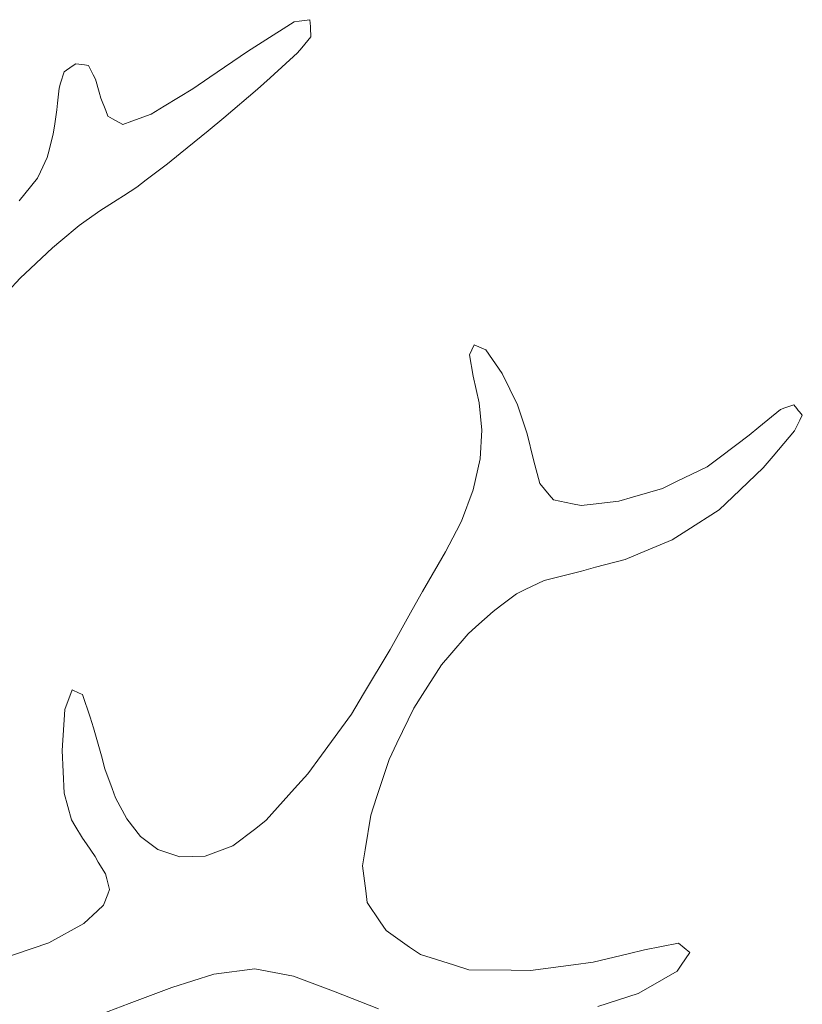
# Model space of a CAD drawing. Header units: millimetres. Extents: x -428 to -256, y 147 to 288.
# Tile 4 of 4: x -307 to -263, y 220 to 276. Entities that reach past the tile are written whole.
import ezdxf

# ---------------------------------------------------------------- set-up
doc = ezdxf.new("R2010")
doc.units = ezdxf.units.MM
doc.header["$MEASUREMENT"] = 0

msp = doc.modelspace()

# ---------------------------------------------------------------- linework, layer by layer
at = {"lineweight": 9}
for points in [[(-291.4164, 275.6956), (-291.4164, 275.6956), (-290.7954, 275.7826), (-290.7954, 275.7826)], [(-290.7954, 275.7826), (-290.7954, 275.7826), (-290.7954, 275.7826), (-290.7954, 275.7826)], [(-290.7954, 275.7826), (-290.7954, 275.7826), (-290.7715, 275.3926), (-290.7715, 275.3926)], [(-293.5064, 274.5066), (-293.5064, 274.5066), (-291.7014, 275.6556), (-291.7014, 275.6556)], [(-291.7014, 275.6556), (-291.7014, 275.6556), (-291.4164, 275.6956), (-291.4164, 275.6956)], [(-291.7014, 275.6556), (-291.7014, 275.6556), (-291.7014, 275.6556), (-291.7014, 275.6556)], [(-291.4164, 275.6956), (-291.4164, 275.6956), (-291.4164, 275.6956), (-291.4164, 275.6956)], [(-290.7715, 275.3926), (-290.7715, 275.3926), (-290.7594, 275.2136), (-290.7594, 275.2136)], [(-290.7414, 274.8026), (-290.7414, 274.8026), (-291.2574, 274.1826), (-291.2574, 274.1826)], [(-290.7594, 275.2136), (-290.7594, 275.2136), (-290.7474, 274.9326), (-290.7474, 274.9326)], [(-290.7474, 274.9326), (-290.7474, 274.9326), (-290.7414, 274.8026), (-290.7414, 274.8026)], [(-290.7414, 274.8026), (-290.7414, 274.8026), (-290.7414, 274.8026), (-290.7414, 274.8026)], [(-294.3334, 273.9796), (-294.3334, 273.9796), (-293.5064, 274.5066), (-293.5064, 274.5066)], [(-293.5064, 274.5066), (-293.5064, 274.5066), (-293.5064, 274.5066), (-293.5064, 274.5066)], [(-291.2574, 274.1826), (-291.2574, 274.1826), (-291.4944, 273.8976), (-291.4944, 273.8976)], [(-291.2574, 274.1826), (-291.2574, 274.1826), (-291.2574, 274.1826), (-291.2574, 274.1826)], [(-296.4714, 272.5296), (-296.4714, 272.5296), (-294.3334, 273.9796), (-294.3334, 273.9796)], [(-294.3334, 273.9796), (-294.3334, 273.9796), (-294.3334, 273.9796), (-294.3334, 273.9796)], [(-291.4944, 273.8976), (-291.4944, 273.8976), (-293.0544, 272.4926), (-293.0544, 272.4926)], [(-291.4944, 273.8976), (-291.4944, 273.8976), (-291.4944, 273.8976), (-291.4944, 273.8976)], [(-304.7464, 272.8216), (-304.7464, 272.8216), (-304.2864, 273.1396), (-304.2864, 273.1396)], [(-304.2864, 273.1396), (-304.2864, 273.1396), (-304.0744, 273.2866), (-304.0744, 273.2866)], [(-304.2864, 273.1396), (-304.2864, 273.1396), (-304.2864, 273.1396), (-304.2864, 273.1396)], [(-304.0744, 273.2866), (-304.0744, 273.2866), (-304.0744, 273.2866), (-304.0744, 273.2866)], [(-304.0744, 273.2866), (-304.0744, 273.2866), (-303.5874, 273.2166), (-303.5874, 273.2166)], [(-303.5874, 273.2166), (-303.5874, 273.2166), (-303.3634, 273.1846), (-303.3634, 273.1846)], [(-303.3634, 273.1846), (-303.3634, 273.1846), (-303.0894, 272.6526), (-303.0894, 272.6526)], [(-304.9394, 272.1876), (-304.9394, 272.1876), (-304.7464, 272.8216), (-304.7464, 272.8216)], [(-304.7464, 272.8216), (-304.7464, 272.8216), (-304.7464, 272.8216), (-304.7464, 272.8216)], [(-303.0894, 272.6526), (-303.0894, 272.6526), (-302.9635, 272.4076), (-302.9635, 272.4076)], [(-297.4494, 271.8646), (-297.4494, 271.8646), (-296.4714, 272.5296), (-296.4714, 272.5296)], [(-296.4714, 272.5296), (-296.4714, 272.5296), (-296.4714, 272.5296), (-296.4714, 272.5296)], [(-293.0544, 272.4926), (-293.0544, 272.4926), (-293.7734, 271.8466), (-293.7734, 271.8466)], [(-293.0544, 272.4926), (-293.0544, 272.4926), (-293.0544, 272.4926), (-293.0544, 272.4926)], [(-305.1124, 271.0586), (-305.1124, 271.0586), (-305.0275, 271.8966), (-305.0275, 271.8966)], [(-305.0275, 271.8966), (-305.0275, 271.8966), (-304.9394, 272.1876), (-304.9394, 272.1876)], [(-305.0275, 271.8966), (-305.0275, 271.8966), (-305.0275, 271.8966), (-305.0275, 271.8966)], [(-304.9394, 272.1876), (-304.9394, 272.1876), (-304.9394, 272.1876), (-304.9394, 272.1876)], [(-302.9635, 272.4076), (-302.9635, 272.4076), (-302.7584, 271.6666), (-302.7584, 271.6666)], [(-302.7584, 271.6666), (-302.7584, 271.6666), (-302.6644, 271.3256), (-302.6644, 271.3256)], [(-302.6644, 271.3256), (-302.6644, 271.3256), (-302.3834, 270.6276), (-302.3834, 270.6276)], [(-299.0684, 270.8766), (-299.0684, 270.8766), (-297.4494, 271.8646), (-297.4494, 271.8646)], [(-297.4494, 271.8646), (-297.4494, 271.8646), (-297.4494, 271.8646), (-297.4494, 271.8646)], [(-293.7734, 271.8466), (-293.7734, 271.8466), (-295.6904, 270.2206), (-295.6904, 270.2206)], [(-293.7734, 271.8466), (-293.7734, 271.8466), (-293.7734, 271.8466), (-293.7734, 271.8466)], [(-305.1525, 270.6736), (-305.1525, 270.6736), (-305.1124, 271.0586), (-305.1124, 271.0586)], [(-305.1124, 271.0586), (-305.1124, 271.0586), (-305.1124, 271.0586), (-305.1124, 271.0586)], [(-299.8094, 270.4236), (-299.8094, 270.4236), (-299.0684, 270.8766), (-299.0684, 270.8766)], [(-299.0684, 270.8766), (-299.0684, 270.8766), (-299.0684, 270.8766), (-299.0684, 270.8766)], [(-305.2924, 269.7406), (-305.2924, 269.7406), (-305.1525, 270.6736), (-305.1525, 270.6736)], [(-305.1525, 270.6736), (-305.1525, 270.6736), (-305.1525, 270.6736), (-305.1525, 270.6736)], [(-302.3834, 270.6276), (-302.3834, 270.6276), (-302.2554, 270.3066), (-302.2554, 270.3066)], [(-302.2554, 270.3066), (-302.2554, 270.3066), (-301.9904, 270.1596), (-301.9904, 270.1596)], [(-300.9084, 270.0246), (-300.9084, 270.0246), (-299.8094, 270.4236), (-299.8094, 270.4236)], [(-299.8094, 270.4236), (-299.8094, 270.4236), (-299.8094, 270.4236), (-299.8094, 270.4236)], [(-295.6904, 270.2206), (-295.6904, 270.2206), (-296.5714, 269.4736), (-296.5714, 269.4736)], [(-295.6904, 270.2206), (-295.6904, 270.2206), (-295.6904, 270.2206), (-295.6904, 270.2206)], [(-305.3574, 269.3116), (-305.3574, 269.3116), (-305.2924, 269.7406), (-305.2924, 269.7406)], [(-305.2924, 269.7406), (-305.2924, 269.7406), (-305.2924, 269.7406), (-305.2924, 269.7406)], [(-301.9904, 270.1596), (-301.9904, 270.1596), (-301.4114, 269.8416), (-301.4114, 269.8416)], [(-301.4114, 269.8416), (-301.4114, 269.8416), (-300.9084, 270.0246), (-300.9084, 270.0246)], [(-300.9084, 270.0246), (-300.9084, 270.0246), (-300.9084, 270.0246), (-300.9084, 270.0246)], [(-305.5944, 268.3906), (-305.5944, 268.3906), (-305.3574, 269.3116), (-305.3574, 269.3116)], [(-305.3574, 269.3116), (-305.3574, 269.3116), (-305.3574, 269.3116), (-305.3574, 269.3116)], [(-296.5714, 269.4736), (-296.5714, 269.4736), (-298.1564, 268.1926), (-298.1564, 268.1926)], [(-296.5714, 269.4736), (-296.5714, 269.4736), (-296.5714, 269.4736), (-296.5714, 269.4736)], [(-306.0825, 267.1646), (-306.0825, 267.1646), (-305.7045, 267.9676), (-305.7045, 267.9676)], [(-305.7045, 267.9676), (-305.7045, 267.9676), (-305.5944, 268.3906), (-305.5944, 268.3906)], [(-305.7045, 267.9676), (-305.7045, 267.9676), (-305.7045, 267.9676), (-305.7045, 267.9676)], [(-305.5944, 268.3906), (-305.5944, 268.3906), (-305.5944, 268.3906), (-305.5944, 268.3906)], [(-298.1564, 268.1926), (-298.1564, 268.1926), (-298.8794, 267.6046), (-298.8794, 267.6046)], [(-298.1564, 268.1926), (-298.1564, 268.1926), (-298.1564, 268.1926), (-298.1564, 268.1926)], [(-298.8794, 267.6046), (-298.8794, 267.6046), (-300.0784, 266.7016), (-300.0784, 266.7016)], [(-298.8794, 267.6046), (-298.8794, 267.6046), (-298.8794, 267.6046), (-298.8794, 267.6046)], [(-306.2554, 266.7956), (-306.2554, 266.7956), (-306.0825, 267.1646), (-306.0825, 267.1646)], [(-306.0825, 267.1646), (-306.0825, 267.1646), (-306.0825, 267.1646), (-306.0825, 267.1646)], [(-306.9704, 265.9126), (-306.9704, 265.9126), (-306.2554, 266.7956), (-306.2554, 266.7956)], [(-306.2554, 266.7956), (-306.2554, 266.7956), (-306.2554, 266.7956), (-306.2554, 266.7956)], [(-300.0784, 266.7016), (-300.0784, 266.7016), (-300.6224, 266.2855), (-300.6224, 266.2855)], [(-300.0784, 266.7016), (-300.0784, 266.7016), (-300.0784, 266.7016), (-300.0784, 266.7016)], [(-307.2984, 265.5086), (-307.2984, 265.5086), (-306.9704, 265.9126), (-306.9704, 265.9126)], [(-306.9704, 265.9126), (-306.9704, 265.9126), (-306.9704, 265.9126), (-306.9704, 265.9126)], [(-301.3794, 265.7946), (-301.3794, 265.7946), (-301.7234, 265.5646), (-301.7234, 265.5646)], [(-300.6224, 266.2855), (-300.6224, 266.2855), (-301.3794, 265.7946), (-301.3794, 265.7946)], [(-301.3794, 265.7946), (-301.3794, 265.7946), (-301.3794, 265.7946), (-301.3794, 265.7946)], [(-300.6224, 266.2855), (-300.6224, 266.2855), (-300.6224, 266.2855), (-300.6224, 266.2855)], [(-302.3614, 265.1746), (-302.3614, 265.1746), (-302.6525, 264.9896), (-302.6525, 264.9896)], [(-301.7234, 265.5646), (-301.7234, 265.5646), (-302.3614, 265.1746), (-302.3614, 265.1746)], [(-302.3614, 265.1746), (-302.3614, 265.1746), (-302.3614, 265.1746), (-302.3614, 265.1746)], [(-301.7234, 265.5646), (-301.7234, 265.5646), (-301.7234, 265.5646), (-301.7234, 265.5646)], [(-302.6525, 264.9896), (-302.6525, 264.9896), (-303.4954, 264.3886), (-303.4954, 264.3886)], [(-302.6525, 264.9896), (-302.6525, 264.9896), (-302.6525, 264.9896), (-302.6525, 264.9896)], [(-303.8814, 264.1066), (-303.8814, 264.1066), (-304.9274, 263.2456), (-304.9274, 263.2456)], [(-303.4954, 264.3886), (-303.4954, 264.3886), (-303.8814, 264.1066), (-303.8814, 264.1066)], [(-303.8814, 264.1066), (-303.8814, 264.1066), (-303.8814, 264.1066), (-303.8814, 264.1066)], [(-303.4954, 264.3886), (-303.4954, 264.3886), (-303.4954, 264.3886), (-303.4954, 264.3886)], [(-304.9274, 263.2456), (-304.9274, 263.2456), (-305.4074, 262.8456), (-305.4074, 262.8456)], [(-304.9274, 263.2456), (-304.9274, 263.2456), (-304.9274, 263.2456), (-304.9274, 263.2456)], [(-305.4074, 262.8456), (-305.4074, 262.8456), (-306.6534, 261.6766), (-306.6534, 261.6766)], [(-305.4074, 262.8456), (-305.4074, 262.8456), (-305.4074, 262.8456), (-305.4074, 262.8456)], [(-306.6534, 261.6766), (-306.6534, 261.6766), (-307.2254, 261.1366), (-307.2254, 261.1366)], [(-306.6534, 261.6766), (-306.6534, 261.6766), (-306.6534, 261.6766), (-306.6534, 261.6766)], [(-307.2254, 261.1366), (-307.2254, 261.1366), (-308.6544, 259.6216), (-308.6544, 259.6216)], [(-307.2254, 261.1366), (-307.2254, 261.1366), (-307.2254, 261.1366), (-307.2254, 261.1366)], [(-281.7484, 256.7765), (-281.7484, 256.7765), (-281.4784, 257.3386), (-281.4784, 257.3386)], [(-281.4784, 257.3386), (-281.4784, 257.3386), (-281.4784, 257.3386), (-281.4784, 257.3386)], [(-281.4784, 257.3386), (-281.4784, 257.3386), (-280.8304, 257.0586), (-280.8304, 257.0586)], [(-280.8304, 257.0586), (-280.8304, 257.0586), (-279.9034, 255.7296), (-279.9034, 255.7296)], [(-281.5414, 255.5806), (-281.5414, 255.5806), (-281.7484, 256.7765), (-281.7484, 256.7765)], [(-279.9034, 255.7296), (-279.9034, 255.7296), (-279.0154, 253.9476), (-279.0154, 253.9476)], [(-281.1964, 254.0536), (-281.1964, 254.0536), (-281.5414, 255.5806), (-281.5414, 255.5806)], [(-281.0514, 252.5026), (-281.0514, 252.5026), (-281.1964, 254.0536), (-281.1964, 254.0536)], [(-279.0154, 253.9476), (-279.0154, 253.9476), (-278.4834, 252.3096), (-278.4834, 252.3096)], [(-265.3274, 252.6856), (-265.3274, 252.6856), (-264.1085, 253.6836), (-264.1085, 253.6836)], [(-264.1085, 253.6836), (-264.1085, 253.6836), (-263.8675, 253.7686), (-263.8675, 253.7686)], [(-264.1085, 253.6836), (-264.1085, 253.6836), (-264.1085, 253.6836), (-264.1085, 253.6836)], [(-263.8675, 253.7686), (-263.8675, 253.7686), (-263.3444, 253.9486), (-263.3444, 253.9486)], [(-263.8675, 253.7686), (-263.8675, 253.7686), (-263.8675, 253.7686), (-263.8675, 253.7686)], [(-263.3444, 253.9486), (-263.3444, 253.9486), (-263.3444, 253.9486), (-263.3444, 253.9486)], [(-263.3444, 253.9486), (-263.3444, 253.9486), (-263.1754, 253.7316), (-263.1754, 253.7316)], [(-263.1754, 253.7316), (-263.1754, 253.7316), (-263.0974, 253.6326), (-263.0974, 253.6326)], [(-263.0974, 253.6326), (-263.0974, 253.6326), (-263.0254, 253.5436), (-263.0254, 253.5436)], [(-263.0254, 253.5436), (-263.0254, 253.5436), (-262.8694, 253.3516), (-262.8694, 253.3516)], [(-263.0094, 253.0736), (-263.0094, 253.0736), (-263.3144, 252.4726), (-263.3144, 252.4726)], [(-262.8694, 253.3516), (-262.8694, 253.3516), (-263.0094, 253.0736), (-263.0094, 253.0736)], [(-263.0094, 253.0736), (-263.0094, 253.0736), (-263.0094, 253.0736), (-263.0094, 253.0736)], [(-262.8694, 253.3516), (-262.8694, 253.3516), (-262.8694, 253.3516), (-262.8694, 253.3516)], [(-281.1504, 250.8776), (-281.1504, 250.8776), (-281.0514, 252.5026), (-281.0514, 252.5026)], [(-281.0514, 252.5026), (-281.0514, 252.5026), (-281.0514, 252.5026), (-281.0514, 252.5026)], [(-265.8894, 252.2236), (-265.8894, 252.2236), (-265.3274, 252.6856), (-265.3274, 252.6856)], [(-265.3274, 252.6856), (-265.3274, 252.6856), (-265.3274, 252.6856), (-265.3274, 252.6856)], [(-263.3144, 252.4726), (-263.3144, 252.4726), (-264.5264, 251.0306), (-264.5264, 251.0306)], [(-263.3144, 252.4726), (-263.3144, 252.4726), (-263.3144, 252.4726), (-263.3144, 252.4726)], [(-278.4834, 252.3096), (-278.4834, 252.3096), (-278.1264, 250.8216), (-278.1264, 250.8216)], [(-267.5154, 251.0026), (-267.5154, 251.0026), (-265.8894, 252.2236), (-265.8894, 252.2236)], [(-265.8894, 252.2236), (-265.8894, 252.2236), (-265.8894, 252.2236), (-265.8894, 252.2236)], [(-281.5384, 249.1306), (-281.5384, 249.1306), (-281.1504, 250.8776), (-281.1504, 250.8776)], [(-281.1504, 250.8776), (-281.1504, 250.8776), (-281.1504, 250.8776), (-281.1504, 250.8776)], [(-278.1264, 250.8216), (-278.1264, 250.8216), (-277.7584, 249.4916), (-277.7584, 249.4916)], [(-268.2634, 250.4396), (-268.2634, 250.4396), (-267.5154, 251.0026), (-267.5154, 251.0026)], [(-267.5154, 251.0026), (-267.5154, 251.0026), (-267.5154, 251.0026), (-267.5154, 251.0026)], [(-264.5264, 251.0306), (-264.5264, 251.0306), (-265.0844, 250.3666), (-265.0844, 250.3666)], [(-264.5264, 251.0306), (-264.5264, 251.0306), (-264.5264, 251.0306), (-264.5264, 251.0306)], [(-270.0074, 249.5916), (-270.0074, 249.5916), (-268.2634, 250.4396), (-268.2634, 250.4396)], [(-268.2634, 250.4396), (-268.2634, 250.4396), (-268.2634, 250.4396), (-268.2634, 250.4396)], [(-265.0844, 250.3666), (-265.0844, 250.3666), (-266.8034, 248.7376), (-266.8034, 248.7376)], [(-265.0844, 250.3666), (-265.0844, 250.3666), (-265.0844, 250.3666), (-265.0844, 250.3666)], [(-270.8094, 249.2026), (-270.8094, 249.2026), (-270.0074, 249.5916), (-270.0074, 249.5916)], [(-270.0074, 249.5916), (-270.0074, 249.5916), (-270.0074, 249.5916), (-270.0074, 249.5916)], [(-282.1984, 247.3466), (-282.1984, 247.3466), (-281.5384, 249.1306), (-281.5384, 249.1306)], [(-281.5384, 249.1306), (-281.5384, 249.1306), (-281.5384, 249.1306), (-281.5384, 249.1306)], [(-277.7584, 249.4916), (-277.7584, 249.4916), (-277.2284, 248.8486), (-277.2284, 248.8486)], [(-272.4994, 248.7066), (-272.4994, 248.7066), (-270.8094, 249.2026), (-270.8094, 249.2026)], [(-270.8094, 249.2026), (-270.8094, 249.2026), (-270.8094, 249.2026), (-270.8094, 249.2026)], [(-277.2284, 248.8486), (-277.2284, 248.8486), (-276.9854, 248.5536), (-276.9854, 248.5536)], [(-276.9854, 248.5536), (-276.9854, 248.5536), (-275.9074, 248.3406), (-275.9074, 248.3406)], [(-274.7404, 248.3136), (-274.7404, 248.3136), (-273.2754, 248.4796), (-273.2754, 248.4796)], [(-273.2754, 248.4796), (-273.2754, 248.4796), (-272.4994, 248.7066), (-272.4994, 248.7066)], [(-273.2754, 248.4796), (-273.2754, 248.4796), (-273.2754, 248.4796), (-273.2754, 248.4796)], [(-272.4994, 248.7066), (-272.4994, 248.7066), (-272.4994, 248.7066), (-272.4994, 248.7066)], [(-266.8034, 248.7376), (-266.8034, 248.7376), (-267.5944, 247.9886), (-267.5944, 247.9886)], [(-266.8034, 248.7376), (-266.8034, 248.7376), (-266.8034, 248.7376), (-266.8034, 248.7376)], [(-275.9074, 248.3406), (-275.9074, 248.3406), (-275.4124, 248.2396), (-275.4124, 248.2396)], [(-275.4124, 248.2396), (-275.4124, 248.2396), (-274.7404, 248.3136), (-274.7404, 248.3136)], [(-274.7404, 248.3136), (-274.7404, 248.3136), (-274.7404, 248.3136), (-274.7404, 248.3136)], [(-267.5944, 247.9886), (-267.5944, 247.9886), (-269.4184, 246.8286), (-269.4184, 246.8286)], [(-267.5944, 247.9886), (-267.5944, 247.9886), (-267.5944, 247.9886), (-267.5944, 247.9886)], [(-282.4874, 246.7986), (-282.4874, 246.7986), (-282.1984, 247.3466), (-282.1984, 247.3466)], [(-282.1984, 247.3466), (-282.1984, 247.3466), (-282.1984, 247.3466), (-282.1984, 247.3466)], [(-283.1174, 245.6076), (-283.1174, 245.6076), (-282.4874, 246.7986), (-282.4874, 246.7986)], [(-282.4874, 246.7986), (-282.4874, 246.7986), (-282.4874, 246.7986), (-282.4874, 246.7986)], [(-269.4184, 246.8286), (-269.4184, 246.8286), (-270.2564, 246.2946), (-270.2564, 246.2946)], [(-269.4184, 246.8286), (-269.4184, 246.8286), (-269.4184, 246.8286), (-269.4184, 246.8286)], [(-270.2564, 246.2946), (-270.2564, 246.2946), (-272.0724, 245.5296), (-272.0724, 245.5296)], [(-270.2564, 246.2946), (-270.2564, 246.2946), (-270.2564, 246.2946), (-270.2564, 246.2946)], [(-283.5284, 244.9016), (-283.5284, 244.9016), (-283.1174, 245.6076), (-283.1174, 245.6076)], [(-283.1174, 245.6076), (-283.1174, 245.6076), (-283.1174, 245.6076), (-283.1174, 245.6076)], [(-272.9084, 245.1756), (-272.9084, 245.1756), (-274.6025, 244.7326), (-274.6025, 244.7326)], [(-272.0724, 245.5296), (-272.0724, 245.5296), (-272.9084, 245.1756), (-272.9084, 245.1756)], [(-272.9084, 245.1756), (-272.9084, 245.1756), (-272.9084, 245.1756), (-272.9084, 245.1756)], [(-272.0724, 245.5296), (-272.0724, 245.5296), (-272.0724, 245.5296), (-272.0724, 245.5296)], [(-284.4224, 243.3656), (-284.4224, 243.3656), (-283.5284, 244.9016), (-283.5284, 244.9016)], [(-283.5284, 244.9016), (-283.5284, 244.9016), (-283.5284, 244.9016), (-283.5284, 244.9016)], [(-275.3864, 244.5216), (-275.3864, 244.5216), (-276.8354, 244.1606), (-276.8354, 244.1606)], [(-274.6025, 244.7326), (-274.6025, 244.7326), (-275.3864, 244.5216), (-275.3864, 244.5216)], [(-275.3864, 244.5216), (-275.3864, 244.5216), (-275.3864, 244.5216), (-275.3864, 244.5216)], [(-274.6025, 244.7326), (-274.6025, 244.7326), (-274.6025, 244.7326), (-274.6025, 244.7326)], [(-277.5044, 243.9896), (-277.5044, 243.9896), (-278.5824, 243.4716), (-278.5824, 243.4716)], [(-276.8354, 244.1606), (-276.8354, 244.1606), (-277.5044, 243.9896), (-277.5044, 243.9896)], [(-277.5044, 243.9896), (-277.5044, 243.9896), (-277.5044, 243.9896), (-277.5044, 243.9896)], [(-276.8354, 244.1606), (-276.8354, 244.1606), (-276.8354, 244.1606), (-276.8354, 244.1606)], [(-278.5824, 243.4716), (-278.5824, 243.4716), (-279.0744, 243.2376), (-279.0744, 243.2376)], [(-278.5824, 243.4716), (-278.5824, 243.4716), (-278.5824, 243.4716), (-278.5824, 243.4716)], [(-284.9954, 242.3286), (-284.9954, 242.3286), (-284.4224, 243.3656), (-284.4224, 243.3656)], [(-284.4224, 243.3656), (-284.4224, 243.3656), (-284.4224, 243.3656), (-284.4224, 243.3656)], [(-279.0744, 243.2376), (-279.0744, 243.2376), (-279.9944, 242.5476), (-279.9944, 242.5476)], [(-279.0744, 243.2376), (-279.0744, 243.2376), (-279.0744, 243.2376), (-279.0744, 243.2376)], [(-286.2414, 240.0715), (-286.2414, 240.0715), (-284.9954, 242.3286), (-284.9954, 242.3286)], [(-284.9954, 242.3286), (-284.9954, 242.3286), (-284.9954, 242.3286), (-284.9954, 242.3286)], [(-279.9944, 242.5476), (-279.9944, 242.5476), (-280.4124, 242.2376), (-280.4124, 242.2376)], [(-279.9944, 242.5476), (-279.9944, 242.5476), (-279.9944, 242.5476), (-279.9944, 242.5476)], [(-280.4124, 242.2376), (-280.4124, 242.2376), (-281.3864, 241.3616), (-281.3864, 241.3616)], [(-280.4124, 242.2376), (-280.4124, 242.2376), (-280.4124, 242.2376), (-280.4124, 242.2376)], [(-281.3864, 241.3616), (-281.3864, 241.3616), (-281.8324, 240.9626), (-281.8324, 240.9626)], [(-281.3864, 241.3616), (-281.3864, 241.3616), (-281.3864, 241.3616), (-281.3864, 241.3616)], [(-281.8324, 240.9626), (-281.8324, 240.9626), (-282.8584, 239.7576), (-282.8584, 239.7576)], [(-281.8324, 240.9626), (-281.8324, 240.9626), (-281.8324, 240.9626), (-281.8324, 240.9626)], [(-287.7554, 237.5556), (-287.7554, 237.5556), (-286.2414, 240.0715), (-286.2414, 240.0715)], [(-286.2414, 240.0715), (-286.2414, 240.0715), (-286.2414, 240.0715), (-286.2414, 240.0715)], [(-282.8584, 239.7576), (-282.8584, 239.7576), (-283.3294, 239.2046), (-283.3294, 239.2046)], [(-282.8584, 239.7576), (-282.8584, 239.7576), (-282.8584, 239.7576), (-282.8584, 239.7576)], [(-283.3294, 239.2046), (-283.3294, 239.2046), (-284.4044, 237.5246), (-284.4044, 237.5246)], [(-283.3294, 239.2046), (-283.3294, 239.2046), (-283.3294, 239.2046), (-283.3294, 239.2046)], [(-304.6954, 236.6646), (-304.6954, 236.6646), (-304.2784, 237.7866), (-304.2784, 237.7866)], [(-304.2784, 237.7866), (-304.2784, 237.7866), (-304.2784, 237.7866), (-304.2784, 237.7866)], [(-304.2784, 237.7866), (-304.2784, 237.7866), (-303.8834, 237.6006), (-303.8834, 237.6006)], [(-303.8834, 237.6006), (-303.8834, 237.6006), (-303.7034, 237.5156), (-303.7034, 237.5156)], [(-303.7034, 237.5156), (-303.7034, 237.5156), (-303.2694, 236.2296), (-303.2694, 236.2296)], [(-288.4494, 236.4006), (-288.4494, 236.4006), (-287.7554, 237.5556), (-287.7554, 237.5556)], [(-287.7554, 237.5556), (-287.7554, 237.5556), (-287.7554, 237.5556), (-287.7554, 237.5556)], [(-284.4044, 237.5246), (-284.4044, 237.5246), (-284.8984, 236.7536), (-284.8984, 236.7536)], [(-284.4044, 237.5246), (-284.4044, 237.5246), (-284.4044, 237.5246), (-284.4044, 237.5246)], [(-284.8984, 236.7536), (-284.8984, 236.7536), (-285.8674, 234.7566), (-285.8674, 234.7566)], [(-284.8984, 236.7536), (-284.8984, 236.7536), (-284.8984, 236.7536), (-284.8984, 236.7536)], [(-304.8534, 234.3565), (-304.8534, 234.3565), (-304.6954, 236.6646), (-304.6954, 236.6646)], [(-304.6954, 236.6646), (-304.6954, 236.6646), (-304.6954, 236.6646), (-304.6954, 236.6646)], [(-303.2694, 236.2296), (-303.2694, 236.2296), (-303.0704, 235.6406), (-303.0704, 235.6406)], [(-290.1444, 234.0856), (-290.1444, 234.0856), (-288.4494, 236.4006), (-288.4494, 236.4006)], [(-288.4494, 236.4006), (-288.4494, 236.4006), (-288.4494, 236.4006), (-288.4494, 236.4006)], [(-303.0704, 235.6406), (-303.0704, 235.6406), (-302.6304, 234.0425), (-302.6304, 234.0425)], [(-285.8674, 234.7566), (-285.8674, 234.7566), (-286.3124, 233.8396), (-286.3124, 233.8396)], [(-285.8674, 234.7566), (-285.8674, 234.7566), (-285.8674, 234.7566), (-285.8674, 234.7566)], [(-304.7344, 231.9226), (-304.7344, 231.9226), (-304.8534, 234.3565), (-304.8534, 234.3565)], [(-302.6304, 234.0425), (-302.6304, 234.0425), (-302.4294, 233.3106), (-302.4294, 233.3106)], [(-290.9224, 233.0236), (-290.9224, 233.0236), (-290.1444, 234.0856), (-290.1444, 234.0856)], [(-290.1444, 234.0856), (-290.1444, 234.0856), (-290.1444, 234.0856), (-290.1444, 234.0856)], [(-286.3124, 233.8396), (-286.3124, 233.8396), (-287.0204, 231.6806), (-287.0204, 231.6806)], [(-286.3124, 233.8396), (-286.3124, 233.8396), (-286.3124, 233.8396), (-286.3124, 233.8396)], [(-302.4294, 233.3106), (-302.4294, 233.3106), (-302.0164, 232.1866), (-302.0164, 232.1866)], [(-291.6654, 232.1956), (-291.6654, 232.1956), (-290.9224, 233.0236), (-290.9224, 233.0236)], [(-290.9224, 233.0236), (-290.9224, 233.0236), (-290.9224, 233.0236), (-290.9224, 233.0236)], [(-304.3214, 230.4166), (-304.3214, 230.4166), (-304.7344, 231.9226), (-304.7344, 231.9226)], [(-302.0164, 232.1866), (-302.0164, 232.1866), (-301.8274, 231.6716), (-301.8274, 231.6716)], [(-293.2854, 230.3886), (-293.2854, 230.3886), (-291.6654, 232.1956), (-291.6654, 232.1956)], [(-291.6654, 232.1956), (-291.6654, 232.1956), (-291.6654, 232.1956), (-291.6654, 232.1956)], [(-287.0204, 231.6806), (-287.0204, 231.6806), (-287.3444, 230.6886), (-287.3444, 230.6886)], [(-287.0204, 231.6806), (-287.0204, 231.6806), (-287.0204, 231.6806), (-287.0204, 231.6806)], [(-301.8274, 231.6716), (-301.8274, 231.6716), (-301.1804, 230.4756), (-301.1804, 230.4756)], [(-287.3444, 230.6886), (-287.3444, 230.6886), (-287.6674, 228.7186), (-287.6674, 228.7186)], [(-287.3444, 230.6886), (-287.3444, 230.6886), (-287.3444, 230.6886), (-287.3444, 230.6886)], [(-304.1284, 230.0896), (-304.1284, 230.0896), (-304.3214, 230.4166), (-304.3214, 230.4166)], [(-303.7075, 229.3756), (-303.7075, 229.3756), (-304.1284, 230.0896), (-304.1284, 230.0896)], [(-301.1804, 230.4756), (-301.1804, 230.4756), (-300.4014, 229.4735), (-300.4014, 229.4735)], [(-293.8754, 229.9336), (-293.8754, 229.9336), (-293.2854, 230.3886), (-293.2854, 230.3886)], [(-293.2854, 230.3886), (-293.2854, 230.3886), (-293.2854, 230.3886), (-293.2854, 230.3886)], [(-300.4014, 229.4735), (-300.4014, 229.4735), (-299.4224, 228.7346), (-299.4224, 228.7346)], [(-295.1624, 228.9406), (-295.1624, 228.9406), (-293.8754, 229.9336), (-293.8754, 229.9336)], [(-293.8754, 229.9336), (-293.8754, 229.9336), (-293.8754, 229.9336), (-293.8754, 229.9336)], [(-303.4814, 229.0476), (-303.4814, 229.0476), (-303.7075, 229.3756), (-303.7075, 229.3756)], [(-302.9874, 228.3336), (-302.9874, 228.3336), (-303.4814, 229.0476), (-303.4814, 229.0476)], [(-296.7334, 228.3596), (-296.7334, 228.3596), (-295.1624, 228.9406), (-295.1624, 228.9406)], [(-295.1624, 228.9406), (-295.1624, 228.9406), (-295.1624, 228.9406), (-295.1624, 228.9406)], [(-302.8014, 228.0236), (-302.8014, 228.0236), (-302.9874, 228.3336), (-302.9874, 228.3336)], [(-299.4224, 228.7346), (-299.4224, 228.7346), (-298.1764, 228.3266), (-298.1764, 228.3266)], [(-298.1764, 228.3266), (-298.1764, 228.3266), (-296.7334, 228.3596), (-296.7334, 228.3596)], [(-296.7334, 228.3596), (-296.7334, 228.3596), (-296.7334, 228.3596), (-296.7334, 228.3596)], [(-287.6674, 228.7186), (-287.6674, 228.7186), (-287.8154, 227.8146), (-287.8154, 227.8146)], [(-287.6674, 228.7186), (-287.6674, 228.7186), (-287.6674, 228.7186), (-287.6674, 228.7186)], [(-302.3954, 227.3476), (-302.3954, 227.3476), (-302.8014, 228.0236), (-302.8014, 228.0236)], [(-287.8154, 227.8146), (-287.8154, 227.8146), (-287.6294, 226.3846), (-287.6294, 226.3846)], [(-302.3224, 227.0736), (-302.3224, 227.0736), (-302.3954, 227.3476), (-302.3954, 227.3476)], [(-302.1644, 226.4756), (-302.1644, 226.4756), (-302.3224, 227.0736), (-302.3224, 227.0736)], [(-302.5024, 225.5825), (-302.5024, 225.5825), (-302.2704, 226.1946), (-302.2704, 226.1946)], [(-302.2704, 226.1946), (-302.2704, 226.1946), (-302.1644, 226.4756), (-302.1644, 226.4756)], [(-302.2704, 226.1946), (-302.2704, 226.1946), (-302.2704, 226.1946), (-302.2704, 226.1946)], [(-302.1644, 226.4756), (-302.1644, 226.4756), (-302.1644, 226.4756), (-302.1644, 226.4756)], [(-287.6294, 226.3846), (-287.6294, 226.3846), (-287.5444, 225.7276), (-287.5444, 225.7276)], [(-302.8534, 225.2525), (-302.8534, 225.2525), (-302.5024, 225.5825), (-302.5024, 225.5825)], [(-302.5024, 225.5825), (-302.5024, 225.5825), (-302.5024, 225.5825), (-302.5024, 225.5825)], [(-287.5444, 225.7276), (-287.5444, 225.7276), (-286.8084, 224.6416), (-286.8084, 224.6416)], [(-303.6174, 224.5326), (-303.6174, 224.5326), (-302.8534, 225.2525), (-302.8534, 225.2525)], [(-302.8534, 225.2525), (-302.8534, 225.2525), (-302.8534, 225.2525), (-302.8534, 225.2525)], [(-305.6084, 223.4466), (-305.6084, 223.4466), (-303.6174, 224.5326), (-303.6174, 224.5326)], [(-303.6174, 224.5326), (-303.6174, 224.5326), (-303.6174, 224.5326), (-303.6174, 224.5326)], [(-286.8084, 224.6416), (-286.8084, 224.6416), (-286.4704, 224.1436), (-286.4704, 224.1436)], [(-286.4704, 224.1436), (-286.4704, 224.1436), (-285.1414, 223.2046), (-285.1414, 223.2046)], [(-308.5744, 222.4466), (-308.5744, 222.4466), (-305.6084, 223.4466), (-305.6084, 223.4466)], [(-305.6084, 223.4466), (-305.6084, 223.4466), (-305.6084, 223.4466), (-305.6084, 223.4466)], [(-271.8294, 223.0446), (-271.8294, 223.0446), (-269.8974, 223.4146), (-269.8974, 223.4146)], [(-269.8974, 223.4146), (-269.8974, 223.4146), (-269.8974, 223.4146), (-269.8974, 223.4146)], [(-269.8974, 223.4146), (-269.8974, 223.4146), (-269.2464, 222.8986), (-269.2464, 222.8986)], [(-285.1414, 223.2046), (-285.1414, 223.2046), (-284.5314, 222.7746), (-284.5314, 222.7746)], [(-284.5314, 222.7746), (-284.5314, 222.7746), (-282.6474, 222.1876), (-282.6474, 222.1876)], [(-274.7284, 222.3446), (-274.7284, 222.3446), (-272.7425, 222.8246), (-272.7425, 222.8246)], [(-272.7425, 222.8246), (-272.7425, 222.8246), (-271.8294, 223.0446), (-271.8294, 223.0446)], [(-272.7425, 222.8246), (-272.7425, 222.8246), (-272.7425, 222.8246), (-272.7425, 222.8246)], [(-271.8294, 223.0446), (-271.8294, 223.0446), (-271.8294, 223.0446), (-271.8294, 223.0446)], [(-269.2464, 222.8986), (-269.2464, 222.8986), (-269.7434, 222.1726), (-269.7434, 222.1726)], [(-269.2464, 222.8986), (-269.2464, 222.8986), (-269.2464, 222.8986), (-269.2464, 222.8986)], [(-282.6474, 222.1876), (-282.6474, 222.1876), (-281.7834, 221.9176), (-281.7834, 221.9176)], [(-278.2804, 221.8716), (-278.2804, 221.8716), (-275.8465, 222.1966), (-275.8465, 222.1966)], [(-275.8465, 222.1966), (-275.8465, 222.1966), (-274.7284, 222.3446), (-274.7284, 222.3446)], [(-275.8465, 222.1966), (-275.8465, 222.1966), (-275.8465, 222.1966), (-275.8465, 222.1966)], [(-274.7284, 222.3446), (-274.7284, 222.3446), (-274.7284, 222.3446), (-274.7284, 222.3446)], [(-296.2454, 221.6676), (-296.2454, 221.6676), (-298.6314, 220.9146), (-298.6314, 220.9146)], [(-293.9294, 221.9736), (-293.9294, 221.9736), (-296.2454, 221.6676), (-296.2454, 221.6676)], [(-296.2454, 221.6676), (-296.2454, 221.6676), (-296.2454, 221.6676), (-296.2454, 221.6676)], [(-291.7294, 221.5526), (-291.7294, 221.5526), (-293.9294, 221.9736), (-293.9294, 221.9736)], [(-293.9294, 221.9736), (-293.9294, 221.9736), (-293.9294, 221.9736), (-293.9294, 221.9736)], [(-281.7834, 221.9176), (-281.7834, 221.9176), (-279.3834, 221.8866), (-279.3834, 221.8866)], [(-279.3834, 221.8866), (-279.3834, 221.8866), (-278.2804, 221.8716), (-278.2804, 221.8716)], [(-269.9724, 221.8386), (-269.9724, 221.8386), (-271.4794, 220.9736), (-271.4794, 220.9736)], [(-269.7434, 222.1726), (-269.7434, 222.1726), (-269.9724, 221.8386), (-269.9724, 221.8386)], [(-269.9724, 221.8386), (-269.9724, 221.8386), (-269.9724, 221.8386), (-269.9724, 221.8386)], [(-269.7434, 222.1726), (-269.7434, 222.1726), (-269.7434, 222.1726), (-269.7434, 222.1726)], [(-289.4524, 220.6956), (-289.4524, 220.6956), (-291.7294, 221.5526), (-291.7294, 221.5526)], [(-298.6314, 220.9146), (-298.6314, 220.9146), (-301.0424, 219.9986), (-301.0424, 219.9986)], [(-298.6314, 220.9146), (-298.6314, 220.9146), (-298.6314, 220.9146), (-298.6314, 220.9146)], [(-286.9024, 219.6936), (-286.9024, 219.6936), (-289.4524, 220.6956), (-289.4524, 220.6956)], [(-272.1714, 220.5766), (-272.1714, 220.5766), (-274.4604, 219.8246), (-274.4604, 219.8246)], [(-271.4794, 220.9736), (-271.4794, 220.9736), (-272.1714, 220.5766), (-272.1714, 220.5766)], [(-272.1714, 220.5766), (-272.1714, 220.5766), (-272.1714, 220.5766), (-272.1714, 220.5766)], [(-271.4794, 220.9736), (-271.4794, 220.9736), (-271.4794, 220.9736), (-271.4794, 220.9736)], [(-301.0424, 219.9986), (-301.0424, 219.9986), (-303.8394, 218.9486), (-303.8394, 218.9486)], [(-301.0424, 219.9986), (-301.0424, 219.9986), (-301.0424, 219.9986), (-301.0424, 219.9986)]]:
    msp.add_open_spline(points, degree=3, dxfattribs=at)

doc.saveas('drawing.dxf')
